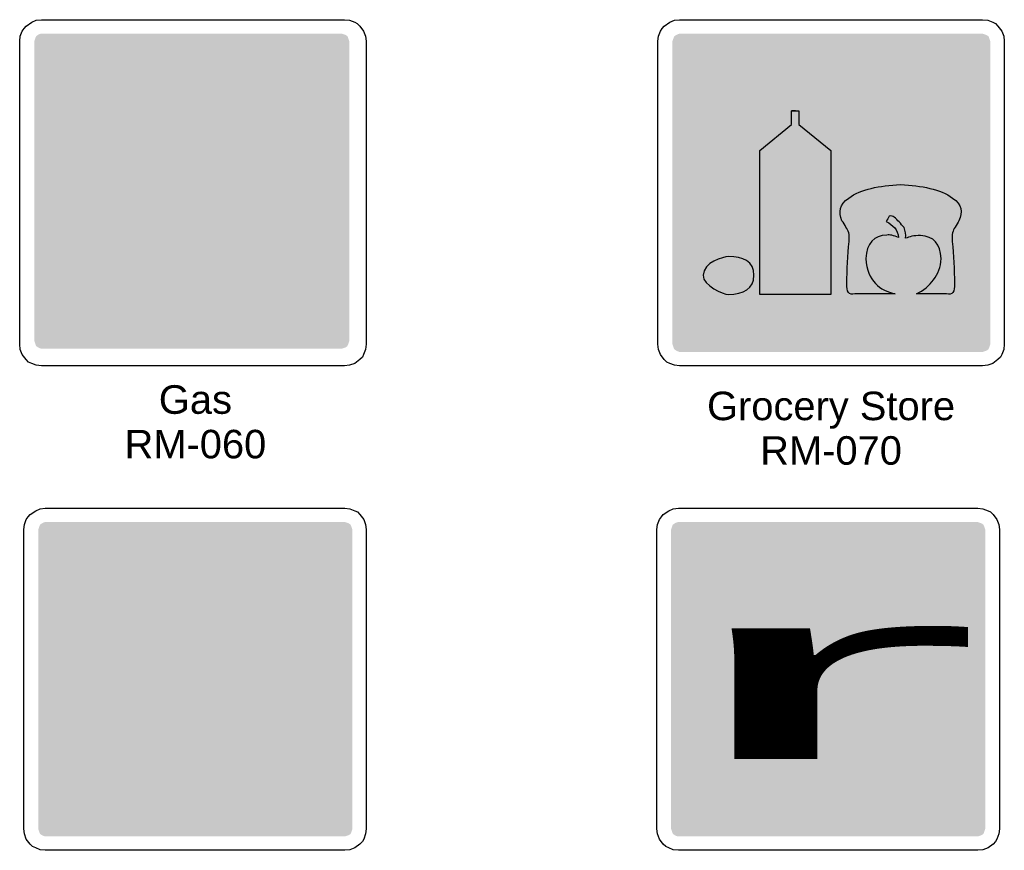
# Model space of a CAD drawing. Header units: feet. Extents: x 0.6 to 7.7, y 0 to 10.3.
# Tile 2 of 4: x 1.2 to 4.7, y 5 to 7.9. Entities that reach past the tile are written whole.
import ezdxf
from ezdxf.enums import TextEntityAlignment as Align

# ---------------------------------------------------------------- set-up
doc = ezdxf.new("R2010")
doc.units = ezdxf.units.FT
doc.header["$MEASUREMENT"] = 0
doc.layers.add('Sign', color=7, linetype='Continuous')
doc.styles.add('ARIAL', font='arial.ttf')
doc.styles.add('FHWA SERIES RM', font='txt')

msp = doc.modelspace()

# ---------------------------------------------------------------- hatches: boundary and pattern name
at = {"layer": 'Sign', "true_color": 0x8e4700}
for points in [[(2.3688, 7.8365), (2.3666, 7.8431), (2.3644, 7.8497), (2.3622, 7.8541), (2.3556, 7.8585), (2.349, 7.8607), (2.3424, 7.8629), (1.2948, 7.8629), (1.2882, 7.8607), (1.2838, 7.8585), (1.2772, 7.8541), (1.275, 7.8497), (1.2728, 7.8431), (1.2706, 7.8365), (1.2706, 6.7889), (1.2728, 6.7823), (1.275, 6.7757), (1.2772, 6.7713), (1.2838, 6.7669), (1.2882, 6.7647), (1.2948, 6.7625), (2.3424, 6.7625), (2.349, 6.7647), (2.3556, 6.7669), (2.3622, 6.7713), (2.3644, 6.7757), (2.3666, 6.7823), (2.3688, 6.7889)], [(4.6055, 7.8358), (4.6033, 7.8424), (4.6011, 7.8491), (4.5988, 7.8536), (4.5922, 7.858), (4.5855, 7.8602), (4.5788, 7.8624), (3.5211, 7.8624), (3.5144, 7.8602), (3.5099, 7.858), (3.5033, 7.8536), (3.5011, 7.8491), (3.4988, 7.8424), (3.4966, 7.8358), (3.4966, 6.778), (3.4988, 6.7713), (3.5011, 6.7647), (3.5033, 6.7602), (3.5099, 6.7558), (3.5144, 6.7536), (3.5211, 6.7513), (4.5788, 6.7513), (4.5855, 6.7536), (4.5922, 6.7558), (4.5988, 6.7602), (4.6011, 6.7647), (4.6033, 6.7713), (4.6055, 6.778)], [(1.685, 7.4829), (1.9249, 7.4829), (1.9249, 7.6744), (1.685, 7.6744)], [(2.0614, 6.9943), (2.0724, 6.9943), (2.079, 6.9966), (2.0834, 6.9988), (2.0878, 7.0032), (2.09, 7.0054), (2.0944, 7.0098), (2.0966, 7.0142), (2.0988, 7.0252), (2.0988, 7.0362), (2.0988, 7.0472), (2.0966, 7.056), (2.0504, 7.2078), (2.0504, 7.5049), (1.9975, 7.5049), (1.9975, 7.5732), (1.9623, 7.6084), (1.9623, 7.3971), (2.0129, 7.3971), (2.0129, 7.0296), (2.0129, 7.023), (2.0151, 7.0164), (2.0195, 7.012), (2.0217, 7.0076), (2.0239, 7.0054), (2.0305, 7.001), (2.0393, 6.9966), (2.0482, 6.9943)], [(2.3799, 6.1312), (2.3777, 6.1378), (2.3755, 6.1444), (2.3733, 6.1488), (2.3667, 6.1531), (2.3601, 6.1553), (2.3535, 6.1575), (1.3083, 6.1575), (1.3017, 6.1553), (1.2973, 6.1531), (1.2907, 6.1488), (1.2885, 6.1444), (1.2863, 6.1378), (1.2841, 6.1312), (1.2841, 5.086), (1.2863, 5.0794), (1.2885, 5.0728), (1.2907, 5.0684), (1.2973, 5.064), (1.3017, 5.0618), (1.3083, 5.0596), (2.3535, 5.0596), (2.3601, 5.0618), (2.3667, 5.064), (2.3733, 5.0684), (2.3755, 5.0728), (2.3777, 5.0794), (2.3799, 5.086)], [(4.5877, 6.1312), (4.5855, 6.1378), (4.5833, 6.1444), (4.5811, 6.1488), (4.5745, 6.1531), (4.5679, 6.1553), (4.5613, 6.1575), (3.5161, 6.1575), (3.5095, 6.1553), (3.5051, 6.1531), (3.4985, 6.1488), (3.4963, 6.1444), (3.4941, 6.1378), (3.4919, 6.1312), (3.4919, 5.086), (3.4941, 5.0794), (3.4963, 5.0728), (3.4985, 5.0684), (3.5051, 5.064), (3.5095, 5.0618), (3.5161, 5.0596), (4.5613, 5.0596), (4.5679, 5.0618), (4.5745, 5.064), (4.5811, 5.0684), (4.5833, 5.0728), (4.5855, 5.0794), (4.5877, 5.086)]]:
    msp.add_hatch(color=34, dxfattribs=at).paths.add_polyline_path(points, flags=0)
at = {"layer": 'Sign', "true_color": 0xffffff}
for points in [[(1.9975, 7.0296), (1.9975, 7.3795), (1.9623, 7.3795), (1.9623, 6.9481), (2.1164, 6.9481), (2.1164, 6.9107), (1.4935, 6.9107), (1.4935, 6.9481), (1.6476, 6.9481), (1.6476, 7.7118), (1.9623, 7.7118), (1.9623, 7.6414), (2.0658, 7.538), (2.0658, 7.21), (2.112, 7.0604), (2.1164, 7.0472), (2.1164, 7.034), (2.1164, 7.0186), (2.1142, 7.012), (2.112, 7.0076), (2.1076, 7.001), (2.1032, 6.9966), (2.0988, 6.9899), (2.0944, 6.9877), (2.0856, 6.9833), (2.079, 6.9811), (2.0702, 6.9789), (2.0614, 6.9789), (2.0482, 6.9789), (2.0349, 6.9811), (2.0239, 6.9855), (2.0151, 6.9921), (2.0085, 6.9988), (2.0019, 7.0076), (1.9975, 7.0186), (1.9975, 7.023)], [(3.8018, 6.9522), (3.8018, 7.455), (3.9116, 7.5453), (3.9116, 7.5925), (3.938, 7.5925), (3.938, 7.5453), (4.0491, 7.455), (4.0491, 6.9522)], [(1.7233, 6.0555), (1.7825, 6.0753), (1.7891, 6.0775), (1.7957, 6.0775), (1.8001, 6.0753), (1.8067, 6.0731), (1.8133, 6.0665), (1.8177, 6.0577), (1.8462, 5.9765), (1.8814, 5.8733), (1.8814, 5.8645), (1.8814, 5.8557), (1.8792, 5.8491), (1.8748, 5.8447), (1.8704, 5.8425), (1.8638, 5.8382), (1.8045, 5.8184)], [(1.9758, 5.2211), (1.967, 5.2211), (1.956, 5.2189), (1.9428, 5.2189), (1.9275, 5.2211), (1.9187, 5.2233), (1.9099, 5.2255), (1.8989, 5.2299), (1.8879, 5.2343), (1.866, 5.2453), (1.855, 5.2519), (1.8418, 5.2606), (1.8155, 5.2826), (1.8023, 5.2958), (1.7891, 5.3111), (1.776, 5.3287), (1.7628, 5.3463), (1.7496, 5.366), (1.7364, 5.388), (1.7211, 5.4144), (1.7079, 5.4407), (1.6947, 5.4692), (1.6815, 5.5), (1.6684, 5.5351), (1.6552, 5.5703), (1.642, 5.6076), (1.631, 5.6427), (1.6223, 5.6757), (1.6157, 5.7086), (1.6091, 5.7371), (1.6047, 5.7657), (1.6003, 5.8162), (1.6003, 5.8382), (1.6003, 5.8601), (1.6025, 5.8799), (1.6047, 5.8996), (1.6069, 5.915), (1.6113, 5.9326), (1.6157, 5.9457), (1.6201, 5.9589), (1.631, 5.9831), (1.642, 6.0006), (1.6486, 6.0094), (1.653, 6.016), (1.6596, 6.0226), (1.6662, 6.027), (1.675, 6.0358), (1.6837, 6.0402), (1.6925, 6.0446), (1.7738, 5.8074), (1.7584, 5.8008), (1.7518, 5.7964), (1.7474, 5.7898), (1.7452, 5.7833), (1.7452, 5.7767), (1.743, 5.7591), (1.743, 5.7371), (1.7452, 5.7262), (1.7452, 5.713), (1.7496, 5.6888), (1.7562, 5.6625), (1.7628, 5.6361), (1.7716, 5.612), (1.7804, 5.5856), (1.7913, 5.5615), (1.8023, 5.5373), (1.8133, 5.5154), (1.8265, 5.4956), (1.8396, 5.478), (1.8506, 5.4649), (1.8572, 5.4605), (1.8616, 5.4561), (1.8704, 5.4539), (1.877, 5.4539), (1.8858, 5.4561), (1.8945, 5.4583)], [(1.9253, 5.4692), (1.9846, 5.489), (1.9912, 5.4912), (1.9977, 5.4912), (2.0021, 5.489), (2.0087, 5.4868), (2.0153, 5.4802), (2.0197, 5.4714), (2.0548, 5.3704), (2.0834, 5.287), (2.0834, 5.2782), (2.0834, 5.2694), (2.0812, 5.265), (2.0768, 5.2584), (2.0724, 5.2563), (2.0658, 5.2519), (2.0065, 5.2321)]]:
    msp.add_hatch(color=7, dxfattribs=at).paths.add_polyline_path(points, flags=0)
h = msp.add_hatch(color=7, dxfattribs=at)
edge = h.paths.add_edge_path(flags=0)
edge.add_spline(control_points=[(4.3477, 6.9536), (4.3935, 6.9536), (4.406, 6.9536), (4.4532, 6.9536), (4.4727, 6.9494), (4.4824, 6.9605), (4.481, 6.9897), (4.4796, 7.0383), (4.4782, 7.0883), (4.4727, 7.1369), (4.4699, 7.1647), (4.4755, 7.1744), (4.4824, 7.1869), (4.488, 7.1953), (4.4921, 7.2022), (4.4963, 7.2091), (4.5088, 7.2397), (4.5074, 7.2661), (4.4741, 7.2883), (4.431, 7.3203), (4.3671, 7.3314), (4.2921, 7.3355), (4.2185, 7.3314), (4.1546, 7.3203), (4.1116, 7.2883), (4.0782, 7.2661), (4.0768, 7.2397), (4.088, 7.2091), (4.0935, 7.2022), (4.0977, 7.1953), (4.1018, 7.1869), (4.1102, 7.1744), (4.1157, 7.1647), (4.113, 7.1369), (4.1074, 7.0883), (4.106, 7.0383), (4.1046, 6.9897), (4.1032, 6.9605), (4.113, 6.9494), (4.1324, 6.9536), (4.1796, 6.9536), (4.2268, 6.9536), (4.2741, 6.9536), (4.2199, 6.9675), (4.1768, 6.9966), (4.1713, 7.0772), (4.1741, 7.13), (4.1991, 7.1591), (4.2449, 7.1591), (4.2546, 7.1619), (4.2685, 7.1578), (4.2852, 7.1508), (4.2824, 7.1772), (4.2671, 7.1953), (4.2421, 7.2064), (4.2463, 7.2133), (4.2491, 7.2189), (4.2532, 7.2258), (4.2602, 7.2272), (4.2657, 7.2258), (4.2699, 7.2216), (4.2824, 7.2119), (4.2935, 7.1994), (4.3046, 7.1855), (4.3088, 7.173), (4.3116, 7.1605), (4.3102, 7.148), (4.3227, 7.1536), (4.3393, 7.1578), (4.3616, 7.1578), (4.4088, 7.155), (4.4324, 7.1286), (4.4338, 7.0772), (4.431, 7.0175), (4.3963, 6.98), (4.3477, 6.9536)], knot_values=[0, 0, 0, 0, 1, 1, 1, 2, 2, 2, 3, 3, 3, 4, 4, 4, 5, 5, 5, 6, 6, 6, 7, 7, 7, 8, 8, 8, 9, 9, 9, 10, 10, 10, 11, 11, 11, 12, 12, 12, 13, 13, 13, 14, 14, 14, 15, 15, 15, 16, 16, 16, 17, 17, 17, 18, 18, 18, 19, 19, 19, 20, 20, 20, 21, 21, 21, 22, 22, 22, 23, 23, 23, 24, 24, 24, 25, 25, 25, 25], degree=3, periodic=0)
h = msp.add_hatch(color=7, dxfattribs=at)
edge = h.paths.add_edge_path(flags=0)
edge.add_spline(control_points=[(3.6032, 7.0189), (3.6046, 7.0647), (3.6741, 7.0841), (3.6921, 7.0841), (3.7421, 7.0841), (3.781, 7.0689), (3.781, 7.0189), (3.781, 6.9716), (3.7449, 6.9522), (3.6921, 6.9522), (3.6741, 6.9522), (3.6032, 6.9828), (3.6032, 7.0189)], knot_values=[0, 0, 0, 0, 1, 1, 1, 2, 2, 2, 3, 3, 3, 4, 4, 4, 4], degree=3, periodic=0)

# ---------------------------------------------------------------- linework, layer by layer
at = {"layer": 'Sign', "color": 7, "lineweight": -3, "true_color": 0xffffff}
msp.add_line((3.9255, 7.5925), (3.9116, 7.5925), dxfattribs=at)
at = {"layer": 'Sign', "color": 18, "lineweight": -3, "true_color": 0x000000}
for points in [[(2.4059, 6.7247), (2.3882, 6.7113), (2.3704, 6.7047), (2.3526, 6.7024), (1.2948, 6.7024), (1.2771, 6.7047), (1.2615, 6.7113), (1.2504, 6.7158), (1.2415, 6.7247), (1.2282, 6.7424), (1.2215, 6.7602), (1.2193, 6.778), (1.2193, 7.8358), (1.2215, 7.8536), (1.2282, 7.8713), (1.2348, 7.8802), (1.2415, 7.8891), (1.2615, 7.9024), (1.2771, 7.9091), (1.2948, 7.9113), (2.3526, 7.9113), (2.3704, 7.9091), (2.3882, 7.9024), (2.3971, 7.898), (2.4059, 7.8891), (2.4193, 7.8713), (2.4259, 7.8536), (2.4282, 7.8358), (2.4282, 6.778), (2.4259, 6.7602), (2.4193, 6.7424), (2.4148, 6.7335)], [(4.6322, 6.7247), (4.6144, 6.7113), (4.5966, 6.7047), (4.5788, 6.7024), (3.5211, 6.7024), (3.5033, 6.7047), (3.4877, 6.7113), (3.4766, 6.7158), (3.4677, 6.7247), (3.4544, 6.7424), (3.4477, 6.7602), (3.4455, 6.778), (3.4455, 7.8358), (3.4477, 7.8536), (3.4544, 7.8713), (3.4611, 7.8802), (3.4677, 7.8891), (3.4877, 7.9024), (3.5033, 7.9091), (3.5211, 7.9113), (4.5788, 7.9113), (4.5966, 7.9091), (4.6144, 7.9024), (4.6233, 7.898), (4.6322, 7.8891), (4.6455, 7.8713), (4.6522, 7.8536), (4.6544, 7.8358), (4.6544, 6.778), (4.6522, 6.7602), (4.6455, 6.7424), (4.6411, 6.7335)], [(2.4062, 5.0333), (2.3886, 5.0201), (2.3711, 5.0135), (2.3535, 5.0113), (1.3083, 5.0113), (1.2907, 5.0135), (1.2753, 5.0201), (1.2644, 5.0245), (1.2556, 5.0333), (1.2424, 5.0508), (1.2358, 5.0684), (1.2336, 5.086), (1.2336, 6.1312), (1.2358, 6.1488), (1.2424, 6.1663), (1.249, 6.1751), (1.2556, 6.1839), (1.2753, 6.1971), (1.2907, 6.2036), (1.3083, 6.2058), (2.3535, 6.2058), (2.3711, 6.2036), (2.3886, 6.1971), (2.3974, 6.1927), (2.4062, 6.1839), (2.4194, 6.1663), (2.426, 6.1488), (2.4282, 6.1312), (2.4282, 5.086), (2.426, 5.0684), (2.4194, 5.0508), (2.415, 5.042)], [(4.6151, 5.0333), (4.5975, 5.0201), (4.58, 5.0135), (4.5624, 5.0113), (3.5172, 5.0113), (3.4996, 5.0135), (3.4842, 5.0201), (3.4733, 5.0245), (3.4645, 5.0333), (3.4513, 5.0508), (3.4447, 5.0684), (3.4425, 5.086), (3.4425, 6.1312), (3.4447, 6.1488), (3.4513, 6.1663), (3.4579, 6.1751), (3.4645, 6.1839), (3.4842, 6.1971), (3.4996, 6.2036), (3.5172, 6.2058), (4.5624, 6.2058), (4.58, 6.2036), (4.5975, 6.1971), (4.6063, 6.1927), (4.6151, 6.1839), (4.6283, 6.1663), (4.6349, 6.1488), (4.6371, 6.1312), (4.6371, 5.086), (4.6349, 5.0684), (4.6283, 5.0508), (4.6239, 5.042)]]:
    msp.add_lwpolyline(points, close=True, dxfattribs=at)
at = {"layer": 'Sign', "color": 7, "lineweight": -3, "true_color": 0xffffff}
msp.add_lwpolyline([(3.8018, 6.9522), (3.8018, 7.455), (3.9116, 7.5453), (3.9116, 7.5925), (3.938, 7.5925), (3.938, 7.5453), (4.0491, 7.455), (4.0491, 6.9522)], close=True, dxfattribs=at)
for points, knots in [([(4.3477, 6.9536), (4.3935, 6.9536), (4.406, 6.9536), (4.4532, 6.9536), (4.4727, 6.9494), (4.4824, 6.9605), (4.481, 6.9897), (4.4796, 7.0383), (4.4782, 7.0883), (4.4727, 7.1369), (4.4699, 7.1647), (4.4755, 7.1744), (4.4824, 7.1869), (4.488, 7.1953), (4.4921, 7.2022), (4.4963, 7.2091), (4.5088, 7.2397), (4.5074, 7.2661), (4.4741, 7.2883), (4.431, 7.3203), (4.3671, 7.3314), (4.2921, 7.3355), (4.2185, 7.3314), (4.1546, 7.3203), (4.1116, 7.2883), (4.0782, 7.2661), (4.0768, 7.2397), (4.088, 7.2091), (4.0935, 7.2022), (4.0977, 7.1953), (4.1018, 7.1869), (4.1102, 7.1744), (4.1157, 7.1647), (4.113, 7.1369), (4.1074, 7.0883), (4.106, 7.0383), (4.1046, 6.9897), (4.1032, 6.9605), (4.113, 6.9494), (4.1324, 6.9536), (4.1796, 6.9536), (4.2268, 6.9536), (4.2741, 6.9536), (4.2199, 6.9675), (4.1768, 6.9966), (4.1713, 7.0772), (4.1741, 7.13), (4.1991, 7.1591), (4.2449, 7.1591), (4.2546, 7.1619), (4.2685, 7.1578), (4.2852, 7.1508), (4.2824, 7.1772), (4.2671, 7.1953), (4.2421, 7.2064), (4.2463, 7.2133), (4.2491, 7.2189), (4.2532, 7.2258), (4.2602, 7.2272), (4.2657, 7.2258), (4.2699, 7.2216), (4.2824, 7.2119), (4.2935, 7.1994), (4.3046, 7.1855), (4.3088, 7.173), (4.3116, 7.1605), (4.3102, 7.148), (4.3227, 7.1536), (4.3393, 7.1578), (4.3616, 7.1578), (4.4088, 7.155), (4.4324, 7.1286), (4.4338, 7.0772), (4.431, 7.0175), (4.3963, 6.98), (4.3477, 6.9536)], [0, 0, 0, 0, 1, 1, 1, 2, 2, 2, 3, 3, 3, 4, 4, 4, 5, 5, 5, 6, 6, 6, 7, 7, 7, 8, 8, 8, 9, 9, 9, 10, 10, 10, 11, 11, 11, 12, 12, 12, 13, 13, 13, 14, 14, 14, 15, 15, 15, 16, 16, 16, 17, 17, 17, 18, 18, 18, 19, 19, 19, 20, 20, 20, 21, 21, 21, 22, 22, 22, 23, 23, 23, 24, 24, 24, 25, 25, 25, 25]), ([(3.6032, 7.0189), (3.6046, 7.0647), (3.6741, 7.0841), (3.6921, 7.0841), (3.7421, 7.0841), (3.781, 7.0689), (3.781, 7.0189), (3.781, 6.9716), (3.7449, 6.9522), (3.6921, 6.9522), (3.6741, 6.9522), (3.6032, 6.9828), (3.6032, 7.0189)], [0, 0, 0, 0, 1, 1, 1, 2, 2, 2, 3, 3, 3, 4, 4, 4, 4])]:
    msp.add_open_spline(points, degree=3, knots=knots, dxfattribs=at)

# ---------------------------------------------------------------- texts
at = {"layer": 'Sign', "color": 7, "true_color": 0xffffff, "style": 'FHWA SERIES RM'}
msp.add_text('r', height=0.5944, dxfattribs=at).set_placement((3.4835, 5.3301), (4.5821, 5.3301), align=Align.ALIGNED)
at = {"layer": 'Sign', "color": 18, "true_color": 0x000000, "style": 'ARIAL'}
for s, height, p, p2 in [('Gas', 0.09975, (1.7045, 6.5353), (1.9601, 6.5353)), ('Grocery Store', 0.099513, (3.6173, 6.5131), (4.4826, 6.5131)), ('RM-060', 0.09951, (1.5851, 6.3798), (2.0795, 6.3798)), ('RM-070', 0.09951, (3.8027, 6.3576), (4.2972, 6.3576))]:
    msp.add_text(s, height=height, dxfattribs=at).set_placement(p, p2, align=Align.ALIGNED)

doc.saveas('drawing.dxf')
